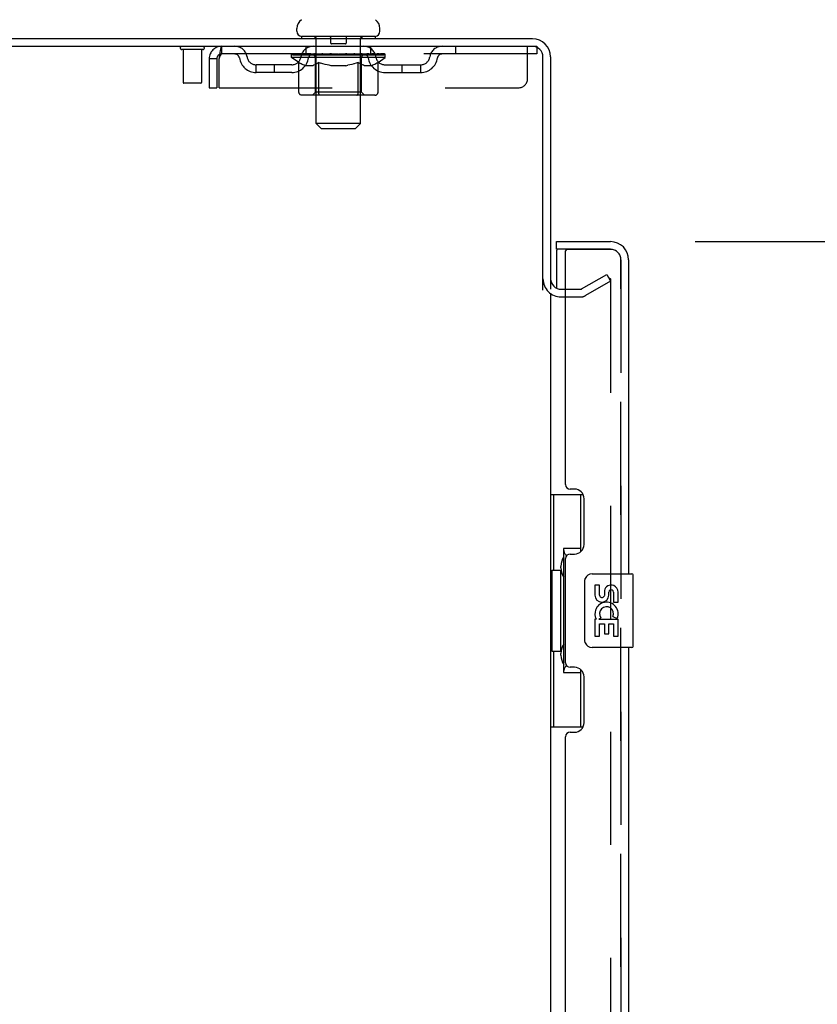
# Model space of a CAD drawing. Header units: inches. Extents: x 0 to 278, y 0 to 180.
# Tile 10 of 77: x 23 to 34, y 122 to 135. Entities that reach past the tile are written whole.
import ezdxf

# ---------------------------------------------------------------- set-up
doc = ezdxf.new("R2010")
doc.units = ezdxf.units.IN
doc.header["$LTSCALE"] = 15.310625
doc.header["$MEASUREMENT"] = 0
doc.linetypes.add('HIDDEN', pattern=[0.2, 0.1, -0.1])
doc.layers.get('0').update_dxf_attribs({"linetype": 'CONTINUOUS'})
for name, color, linetype in [('DEFAULT_2', 8, 'HIDDEN'), ('DIMENSIONS', 7, 'CONTINUOUS'), ('LEFTHAND_DOOR_ASSEMBLY', 7, 'CONTINUOUS'), ('RIGHTHAND_DOOR_ASSEMBLY', 7, 'CONTINUOUS')]:
    doc.layers.add(name, color=color, linetype=linetype)
doc.styles.get("Standard").update_dxf_attribs({"font": 'arial.ttf'})
doc.dimstyles.new('DIMSTYLE_1', dxfattribs={"dimtxt": 1.228125, "dimasz": 1.6375, "dimexe": 0.09, "dimexo": 0.07, "dimgap": 0.0375, "dimtad": 0, "dimtih": 1, "dimtoh": 1, "dimzin": 4, "dimdsep": 46, "dimtxsty": 'Standard', "dimblk": '_FILLED', "dimblk1": '_FILLED', "dimblk2": '_FILLED', "dimcen": 0.09, "dimadec": 3, "dimazin": 1, "dimtfac": 1, "dimtdec": 3, "dimtofl": 0, "dimtmove": 0, "dimatfit": 3, "dimldrblk": '_FILLED', "dimfxl": 0, "dimtolj": 1, "dimtzin": 4, "dimarcsym": 0})

# ---------------------------------------------------------------- blocks, each defined once
blk = doc.blocks.new('_FILLED')
at = {"color": 0, "linetype": 'ByBlock'}
blk.add_solid([(0, 0), (-1, 0.2), (-1, -0.2)], dxfattribs=at)
blk = doc.blocks.new('*D7')
at = {"layer": 'DIMENSIONS', "color": 2, "linetype": 'Continuous'}
for p, q in [((32.386, 132.076), (39.002, 132.076)), ((37.528, 132.076), (37.528, 94.139)), ((37.528, 51.576), (37.528, 89.84)), ((32.386, 51.576), (39.002, 51.576))]:
    blk.add_line(p, q, dxfattribs=at)
at = {"layer": 'DIMENSIONS', "color": 2, "linetype": 'Continuous', "xscale": 1.6375, "yscale": 1.6375, "zscale": 1.6375}
for p, rotation in [((37.528, 132.076), 90), ((37.528, 51.576), 270)]:
    blk.add_blockref('_FILLED', p, dxfattribs=dict(at, rotation=rotation))
at = {"layer": 'DIMENSIONS', "color": 2, "linetype": 'Continuous', "insert": (37.528, 93.525), "char_height": 1.2281, "width": 6.28216, "attachment_point": 2, "line_spacing_factor": 0.9}
blk.add_mtext('80.50\\PDOORS', dxfattribs=at)

msp = doc.modelspace()

# ---------------------------------------------------------------- linework, layer by layer
at = {"color": 7, "linetype": 'Continuous'}
for p, q in [((26.991, 134.925), (26.991, 134.964)), ((28.116, 134.925), (28.116, 134.964)), ((27.053, 134.856), (27.053, 134.826)), ((28.053, 134.856), (27.053, 134.856)), ((28.053, 134.856), (28.053, 134.826))]:
    msp.add_line(p, q, dxfattribs=at)
at = {"color": 3, "linetype": 'Continuous'}
for p, q in [((12.48, 134.826), (30.182, 134.826)), ((12.518, 134.722), (30.182, 134.722)), ((30.324, 131.418), (30.324, 134.579)), ((30.428, 134.579), (30.428, 131.43)), ((30.571, 131.43), (30.632, 131.43)), ((30.428, 131.378), (30.428, 52.274))]:
    msp.add_line(p, q, dxfattribs=at)
at = {"color": 7, "linetype": 'Continuous'}
for centre, radius, start, end in [((27.135, 134.964), 0.144, 124.6624, 180), ((27.972, 134.964), 0.144, 360, 55.3376), ((27.06, 134.925), 0.069, 180, 265), ((28.047, 134.925), 0.069, 275, 360)]:
    msp.add_arc(centre, radius, start, end, dxfattribs=at)
at = {"color": 3, "linetype": 'Continuous'}
for centre, radius, start, end in [((30.182, 134.579), 0.246, 0, 90), ((30.182, 134.579), 0.142, 0, 90), ((30.571, 131.572), 0.142, 180, 270)]:
    msp.add_arc(centre, radius, start, end, dxfattribs=at)
at = {"layer": 'DEFAULT_2', "color": 8, "linetype": 'HIDDEN'}
for p, q in [((27.233, 134.856), (27.233, 134.826)), ((27.253, 133.675), (27.253, 134.826)), ((27.448, 134.846), (27.448, 134.766)), ((27.648, 134.756), (27.458, 134.756)), ((27.658, 134.846), (27.658, 134.766)), ((27.853, 133.675), (27.853, 134.826)), ((27.873, 134.856), (27.873, 134.826)), ((25.716, 134.679), (25.432, 134.679)), ((25.45, 134.679), (25.45, 134.232)), ((25.698, 134.679), (25.698, 134.232)), ((25.97, 134.722), (25.97, 134.618)), ((30.241, 134.618), (25.97, 134.618)), ((26.92, 134.571), (26.92, 134.618)), ((26.93, 134.611), (26.93, 134.618)), ((26.938, 134.608), (26.938, 134.611)), ((26.938, 134.608), (28.168, 134.608)), ((26.947, 134.608), (26.947, 134.611)), ((26.948, 134.608), (26.948, 134.611)), ((26.958, 134.611), (26.958, 134.618)), ((26.975, 134.608), (26.975, 134.611)), ((26.976, 134.608), (26.976, 134.611)), ((27.005, 134.611), (27.005, 134.618)), ((27.019, 134.608), (27.019, 134.611)), ((27.022, 134.608), (27.022, 134.611)), ((27.226, 134.611), (27.025, 134.611)), ((27.068, 134.611), (27.068, 134.618)), ((27.07, 134.608), (27.07, 134.611)), ((27.07, 134.608), (27.07, 134.611)), ((27.073, 134.608), (27.073, 134.611)), ((27.081, 134.608), (27.081, 134.611)), ((27.081, 134.608), (27.081, 134.611)), ((27.084, 134.608), (27.084, 134.611)), ((27.087, 134.608), (27.087, 134.612)), ((27.092, 134.608), (27.092, 134.611)), ((27.106, 134.608), (27.106, 134.611)), ((27.116, 134.618), (27.116, 134.722)), ((27.124, 134.608), (27.124, 134.611)), ((27.125, 134.608), (27.125, 134.613)), ((27.145, 134.608), (27.145, 134.611)), ((27.146, 134.611), (27.146, 134.618)), ((27.156, 134.608), (27.156, 134.611)), ((27.16, 134.608), (27.16, 134.611)), ((27.169, 134.608), (27.169, 134.611)), ((27.181, 134.608), (27.181, 134.615)), ((27.196, 134.608), (27.196, 134.611)), ((27.199, 134.608), (27.199, 134.611)), ((27.226, 134.608), (27.226, 134.611)), ((27.293, 134.611), (27.231, 134.611)), ((27.237, 134.611), (27.237, 134.618)), ((27.244, 134.608), (27.244, 134.611)), ((27.248, 134.608), (27.248, 134.611)), ((27.254, 134.608), (27.254, 134.616)), ((27.258, 134.608), (27.258, 134.611)), ((27.269, 134.608), (27.269, 134.611)), ((27.293, 134.608), (27.293, 134.611)), ((27.368, 134.611), (27.309, 134.611)), ((27.33, 134.608), (27.33, 134.611)), ((27.337, 134.611), (27.337, 134.618)), ((27.341, 134.608), (27.341, 134.611)), ((27.343, 134.608), (27.343, 134.617)), ((27.346, 134.608), (27.346, 134.611)), ((27.353, 134.608), (27.353, 134.611)), ((27.368, 134.608), (27.368, 134.611)), ((27.449, 134.611), (27.394, 134.611)), ((27.408, 134.608), (27.408, 134.611)), ((27.439, 134.611), (27.553, 134.618)), ((27.443, 134.611), (27.443, 134.618)), ((27.444, 134.618), (27.443, 134.618)), ((27.444, 134.611), (27.444, 134.618)), ((27.444, 134.608), (27.444, 134.611)), ((27.448, 134.608), (27.448, 134.611)), ((27.449, 134.608), (27.449, 134.611)), ((27.449, 134.608), (27.449, 134.611)), ((27.533, 134.611), (27.484, 134.611)), ((27.49, 134.608), (27.49, 134.611)), ((27.533, 134.608), (27.533, 134.611)), ((27.551, 134.611), (27.551, 134.611)), ((27.551, 134.608), (27.551, 134.611)), ((27.551, 134.608), (27.551, 134.611)), ((27.553, 134.611), (27.553, 134.618)), ((27.553, 134.618), (27.668, 134.611)), ((27.556, 134.608), (27.556, 134.611)), ((27.556, 134.608), (27.556, 134.611)), ((27.556, 134.611), (27.556, 134.611)), ((27.574, 134.608), (27.574, 134.611)), ((27.574, 134.611), (27.622, 134.611)), ((27.617, 134.608), (27.617, 134.611)), ((27.658, 134.608), (27.658, 134.611)), ((27.658, 134.608), (27.658, 134.611)), ((27.658, 134.611), (27.712, 134.611)), ((27.659, 134.608), (27.659, 134.611)), ((27.663, 134.611), (27.663, 134.618)), ((27.663, 134.611), (27.663, 134.618)), ((27.663, 134.618), (27.663, 134.618)), ((27.663, 134.608), (27.663, 134.611)), ((27.699, 134.608), (27.699, 134.611)), ((27.738, 134.608), (27.738, 134.611)), ((27.738, 134.611), (27.798, 134.611)), ((27.754, 134.608), (27.754, 134.611)), ((27.761, 134.608), (27.761, 134.611)), ((27.764, 134.608), (27.764, 134.617)), ((27.766, 134.608), (27.766, 134.611)), ((27.77, 134.611), (27.77, 134.618)), ((27.777, 134.608), (27.777, 134.611)), ((27.813, 134.608), (27.813, 134.611)), ((27.813, 134.611), (27.875, 134.611)), ((27.837, 134.608), (27.837, 134.611)), ((27.848, 134.608), (27.848, 134.611)), ((27.853, 134.608), (27.853, 134.616)), ((27.859, 134.608), (27.859, 134.611)), ((27.863, 134.608), (27.863, 134.611)), ((27.87, 134.611), (27.87, 134.618)), ((27.88, 134.608), (27.88, 134.611)), ((27.88, 134.611), (28.187, 134.611)), ((27.908, 134.608), (27.908, 134.611)), ((27.911, 134.608), (27.911, 134.611)), ((27.926, 134.608), (27.926, 134.615)), ((27.937, 134.608), (27.937, 134.611)), ((27.947, 134.608), (27.947, 134.611)), ((27.951, 134.608), (27.951, 134.611)), ((27.96, 134.611), (27.96, 134.618)), ((27.962, 134.608), (27.962, 134.611)), ((27.982, 134.608), (27.982, 134.613)), ((27.983, 134.608), (27.983, 134.611)), ((27.991, 134.618), (27.991, 134.722)), ((28.001, 134.608), (28.001, 134.611)), ((28.015, 134.608), (28.015, 134.611)), ((28.019, 134.608), (28.019, 134.612)), ((28.023, 134.608), (28.023, 134.611)), ((28.026, 134.608), (28.026, 134.611)), ((28.026, 134.608), (28.026, 134.611)), ((28.033, 134.608), (28.033, 134.611)), ((28.036, 134.608), (28.036, 134.611)), ((28.037, 134.608), (28.037, 134.611)), ((28.039, 134.611), (28.039, 134.618)), ((28.065, 134.614), (28.186, 134.615)), ((28.065, 134.611), (28.065, 134.614)), ((28.085, 134.608), (28.085, 134.611)), ((28.087, 134.608), (28.087, 134.611)), ((28.102, 134.611), (28.102, 134.618)), ((28.13, 134.608), (28.13, 134.611)), ((28.132, 134.608), (28.132, 134.611)), ((28.148, 134.611), (28.148, 134.618)), ((28.159, 134.608), (28.159, 134.611)), ((28.16, 134.608), (28.16, 134.611)), ((28.168, 134.608), (28.168, 134.611)), ((28.177, 134.611), (28.177, 134.618)), ((28.186, 134.611), (28.186, 134.615)), ((28.187, 134.571), (28.187, 134.611)), ((29.141, 134.722), (29.141, 134.618)), ((30.116, 134.284), (30.116, 134.722)), ((30.182, 134.722), (30.241, 134.722)), ((30.241, 134.722), (30.241, 134.618)), ((25.803, 134.555), (25.803, 134.159)), ((25.803, 134.555), (25.907, 134.555)), ((25.907, 134.555), (25.907, 134.159)), ((25.937, 134.159), (25.937, 134.555)), ((26.439, 134.367), (26.439, 134.471)), ((26.922, 134.471), (26.439, 134.471)), ((26.689, 134.367), (26.689, 134.471)), ((27.019, 134.501), (26.92, 134.571)), ((28.187, 134.571), (26.92, 134.571)), ((27.019, 134.096), (27.019, 134.501)), ((27.019, 134.501), (27.033, 134.492)), ((27.047, 134.484), (27.033, 134.492)), ((27.061, 134.476), (27.047, 134.484)), ((27.074, 134.47), (27.061, 134.476)), ((27.088, 134.464), (27.074, 134.47)), ((27.232, 134.47), (27.218, 134.464)), ((27.245, 134.476), (27.232, 134.47)), ((27.241, 134.099), (27.241, 134.568)), ((27.259, 134.484), (27.245, 134.476)), ((27.273, 134.492), (27.259, 134.484)), ((27.287, 134.502), (27.273, 134.492)), ((27.287, 134.096), (27.287, 134.502)), ((27.287, 134.502), (27.316, 134.492)), ((27.344, 134.484), (27.316, 134.492)), ((27.372, 134.476), (27.344, 134.484)), ((27.4, 134.47), (27.372, 134.476)), ((27.427, 134.464), (27.399, 134.47)), ((27.708, 134.47), (27.68, 134.464)), ((27.736, 134.477), (27.708, 134.47)), ((27.765, 134.484), (27.736, 134.476)), ((27.793, 134.493), (27.764, 134.484)), ((27.822, 134.503), (27.793, 134.493)), ((27.822, 134.096), (27.822, 134.503)), ((27.822, 134.503), (27.837, 134.493)), ((27.852, 134.484), (27.837, 134.493)), ((27.866, 134.476), (27.852, 134.484)), ((27.866, 134.099), (27.866, 134.568)), ((27.88, 134.47), (27.866, 134.476)), ((27.895, 134.464), (27.88, 134.47)), ((28.031, 134.47), (28.017, 134.464)), ((28.046, 134.476), (28.031, 134.47)), ((28.06, 134.484), (28.046, 134.476)), ((28.075, 134.493), (28.06, 134.484)), ((28.09, 134.503), (28.075, 134.493)), ((28.09, 134.503), (28.187, 134.571)), ((28.09, 134.096), (28.09, 134.503)), ((28.185, 134.471), (28.668, 134.471)), ((28.418, 134.367), (28.418, 134.471)), ((28.668, 134.367), (28.668, 134.471)), ((26.922, 134.367), (26.439, 134.367)), ((27.101, 134.459), (27.088, 134.464)), ((27.205, 134.459), (27.101, 134.459)), ((27.205, 134.459), (27.218, 134.464)), ((27.454, 134.459), (27.427, 134.464)), ((27.652, 134.459), (27.454, 134.459)), ((27.652, 134.459), (27.68, 134.464)), ((27.909, 134.459), (27.895, 134.464)), ((28.003, 134.459), (27.909, 134.459)), ((28.003, 134.459), (28.017, 134.464)), ((28.185, 134.367), (28.668, 134.367)), ((25.688, 134.222), (25.46, 134.222)), ((25.803, 134.159), (25.907, 134.159)), ((25.937, 134.159), (29.991, 134.159)), ((27.241, 134.099), (27.201, 134.059)), ((27.866, 134.099), (27.241, 134.099)), ((27.298, 134.064), (27.296, 134.066)), ((27.866, 134.099), (27.906, 134.059)), ((28.047, 134.059), (27.062, 134.059)), ((27.303, 134.06), (27.301, 134.062)), ((27.306, 134.06), (27.303, 134.06)), ((27.308, 134.059), (27.306, 134.06)), ((27.322, 133.606), (27.253, 133.675)), ((27.853, 133.675), (27.253, 133.675)), ((27.784, 133.606), (27.853, 133.675)), ((27.322, 133.606), (27.784, 133.606)), ((30.849, 131.434), (31.189, 131.63)), ((31.241, 131.54), (30.901, 131.344)), ((31.189, 131.63), (31.241, 131.54)), ((31.241, 131.56), (31.241, 52.091)), ((30.632, 131.43), (30.833, 131.43)), ((30.571, 131.326), (30.833, 131.326))]:
    msp.add_line(p, q, dxfattribs=at)
for points in [[(25.97, 134.722), (25.968, 134.721), (25.966, 134.718), (25.963, 134.712), (25.961, 134.705), (25.959, 134.696), (25.956, 134.685), (25.954, 134.673), (25.952, 134.659), (25.949, 134.644), (25.947, 134.627), (25.944, 134.61), (25.942, 134.592), (25.94, 134.573), (25.937, 134.555)], [(25.97, 134.618), (25.968, 134.617), (25.966, 134.616), (25.963, 134.614), (25.961, 134.611), (25.959, 134.608), (25.956, 134.604), (25.954, 134.599), (25.952, 134.594), (25.949, 134.588), (25.947, 134.582), (25.944, 134.576), (25.942, 134.569), (25.94, 134.562), (25.937, 134.555)], [(27.062, 134.059), (27.057, 134.06), (27.052, 134.06), (27.047, 134.062), (27.042, 134.064), (27.037, 134.066), (27.033, 134.069), (27.029, 134.073), (27.026, 134.077), (27.023, 134.081), (27.021, 134.086), (27.02, 134.091), (27.019, 134.096)], [(27.288, 134.086), (27.287, 134.091), (27.287, 134.096)], [(27.289, 134.081), (27.288, 134.086), (27.287, 134.091), (27.287, 134.096)], [(27.301, 134.062), (27.298, 134.064), (27.296, 134.066), (27.294, 134.069), (27.292, 134.073), (27.29, 134.077), (27.289, 134.081)], [(27.294, 134.069), (27.292, 134.073), (27.29, 134.077)], [(27.801, 134.059), (27.803, 134.06), (27.806, 134.06), (27.808, 134.062), (27.811, 134.064), (27.813, 134.066), (27.815, 134.069), (27.817, 134.073), (27.819, 134.077), (27.82, 134.081), (27.821, 134.086), (27.822, 134.091), (27.822, 134.096)], [(28.047, 134.059), (28.052, 134.06), (28.057, 134.06), (28.062, 134.062), (28.067, 134.064), (28.072, 134.066), (28.076, 134.069), (28.08, 134.073), (28.083, 134.077), (28.086, 134.081), (28.088, 134.086), (28.089, 134.091), (28.09, 134.096)], [(31.224, 131.58), (31.223, 131.58), (31.221, 131.58), (31.22, 131.58), (31.218, 131.579), (31.216, 131.578)], [(31.227, 131.58), (31.225, 131.58), (31.224, 131.58)], [(31.227, 131.58), (31.229, 131.579), (31.231, 131.578), (31.233, 131.577), (31.234, 131.576), (31.236, 131.574), (31.237, 131.573), (31.238, 131.571), (31.239, 131.569), (31.24, 131.567), (31.24, 131.565), (31.241, 131.562), (31.241, 131.56)]]:
    msp.add_lwpolyline(points, dxfattribs=at)
for centre, radius, start, end in [((27.06, 134.925), 0.069, 265, 270), ((27.223, 134.826), 0.03, 0, 90), ((27.438, 134.846), 0.01, 0, 90), ((27.458, 134.766), 0.01, 180, 270), ((27.648, 134.766), 0.01, 270, 360), ((27.668, 134.846), 0.01, 90, 180), ((27.883, 134.826), 0.03, 90, 180), ((28.047, 134.925), 0.069, 270, 275), ((25.432, 134.7), 0.0215, 90, 270), ((25.716, 134.7), 0.0215, 270, 90), ((25.97, 134.555), 0.167, 90, 180), ((25.97, 134.555), 0.063, 90, 180), ((26.15, 134.555), 0.167, 8.0716, 90), ((26.15, 134.555), 0.0625, 7.9863, 90), ((27.211, 134.555), 0.167, 90, 171.9284), ((27.21, 134.555), 0.0625, 90, 172.0137), ((27.201, 134.568), 0.0398, 0, 90), ((27.906, 134.568), 0.0398, 90, 180), ((27.896, 134.555), 0.167, 8.0716, 90), ((27.896, 134.555), 0.0625, 7.9863, 90), ((28.957, 134.555), 0.167, 90, 171.9284), ((28.957, 134.555), 0.0625, 90, 172.0137), ((26.439, 134.596), 0.229, 187.9863, 270), ((26.439, 134.596), 0.125, 188.0716, 270), ((26.922, 134.596), 0.125, 270, 351.9284), ((26.922, 134.596), 0.229, 270, 352.0137), ((28.185, 134.596), 0.229, 187.9863, 270), ((28.185, 134.596), 0.125, 188.0716, 270), ((28.668, 134.596), 0.125, 270, 351.9284), ((28.668, 134.596), 0.229, 270, 352.0137), ((25.46, 134.232), 0.01, 180, 270), ((25.688, 134.232), 0.01, 270, 360), ((29.991, 134.284), 0.125, 270, 360), ((30.571, 131.572), 0.246, 180, 270), ((30.833, 131.463), 0.033, 270, 300), ((30.833, 131.463), 0.137, 270, 300)]:
    msp.add_arc(centre, radius, start, end, dxfattribs=at)
for centre, major_axis, ratio, start_param, end_param in [((27.553, 134.618), (0.633, 0.007), 0.05963, 2.96643, 3.140963), ((26.9, 134.606), (0.198, 0), 0.060556, 0.430652, 1.470503), ((27.553, 134.618), (0.633, 0), 0.060556, -3.141593, -2.96706), ((26.9, 134.599), (0.198, 0.002), 0.05963, 1.376596, 1.469874), ((27.553, 134.618), (0.633, 0.013), 0.05688, 2.791345, 2.965878), ((26.876, 134.606), (0.198, 0.002), 0.05963, 0.25549, 1.295341), ((26.944, 134.606), (0.198, -0.002), 0.05963, 0.605815, 1.645666), ((27.553, 134.618), (0.633, -0.007), 0.05963, -2.96643, -2.791898), ((26.944, 134.599), (0.198, 0), 0.060556, 1.551758, 1.645036), ((26.876, 134.599), (0.198, 0.004), 0.05688, 1.20151, 1.294789), ((26.946, 134.601), (0.164, 0.002), 0.05963, 1.065228, 1.614276), ((26.926, 134.601), (0.164, 0.003), 0.05688, 0.890143, 1.43919), ((26.984, 134.601), (0.164, 0), 0.060556, 1.240391, 1.789438), ((27.553, 134.618), (0.633, 0.019), 0.052395, 2.616403, 2.790936), ((26.872, 134.606), (0.198, 0.004), 0.05688, 0.080405, 1.120256), ((27.007, 134.606), (0.198, -0.004), 0.05688, 0.7809, 1.820751), ((27.553, 134.618), (0.633, -0.013), 0.05688, -2.791345, -2.616812), ((27.007, 134.599), (0.198, -0.002), 0.05963, 1.72692, 1.820198), ((26.872, 134.599), (0.198, 0.006), 0.052395, 1.026568, 1.119847), ((26.925, 134.601), (0.164, 0.005), 0.052395, 0.715201, 1.264248), ((27.039, 134.601), (0.164, -0.002), 0.05963, 1.415553, 1.9646), ((27.553, 134.618), (0.633, 0.025), 0.046319, 2.441654, 2.616187), ((27.086, 134.606), (0.198, -0.006), 0.052395, 0.955842, 1.995693), ((26.889, 134.606), (0.198, 0.006), 0.052395, -0.094537, 0.945314), ((27.553, 134.618), (0.633, -0.019), 0.052395, -2.616403, -2.44187), ((27.086, 134.599), (0.198, -0.004), 0.05688, 1.902006, 1.995284), ((26.889, 134.599), (0.198, 0.008), 0.046319, 0.851819, 0.945098), ((26.944, 134.601), (0.164, 0.006), 0.046319, 0.540452, 1.089499), ((27.11, 134.601), (0.164, -0.003), 0.05688, 1.590638, 2.139686), ((27.553, 134.618), (0.633, 0.029), 0.038841, 2.267123, 2.441656), ((27.18, 134.606), (0.198, -0.008), 0.046319, 1.130591, 2.170442), ((26.926, 134.606), (0.198, 0.008), 0.046319, -0.269286, 0.770565), ((27.553, 134.618), (0.633, -0.025), 0.046319, -2.441654, -2.267121), ((27.18, 134.599), (0.198, -0.006), 0.052395, 2.076947, 2.170226), ((26.926, 134.599), (0.198, 0.009), 0.038841, 0.677289, 0.770567), ((26.981, 134.601), (0.164, 0.008), 0.038841, 0.365921, 0.914969), ((27.195, 134.601), (0.164, -0.005), 0.052395, 1.76558, 2.314627), ((27.553, 134.618), (0.633, 0.033), 0.030195, 2.09281, 2.267343), ((27.285, 134.606), (0.198, -0.009), 0.038841, 1.305122, 2.344973), ((26.983, 134.606), (0.198, 0.009), 0.038841, -0.443817, 0.596034), ((27.553, 134.618), (0.633, -0.029), 0.038841, -2.267123, -2.092591), ((27.285, 134.599), (0.198, -0.008), 0.046319, 2.251696, 2.344975), ((26.983, 134.599), (0.198, 0.01), 0.030195, 0.502975, 0.596254), ((27.035, 134.601), (0.164, 0.009), 0.030195, 0.191608, 0.740655), ((27.291, 134.601), (0.164, -0.006), 0.046319, 1.940329, 2.489376), ((27.056, 134.606), (0.198, 0.01), 0.030195, -0.61813, 0.421721), ((27.553, 134.618), (0.633, 0.036), 0.020645, 1.918687, 2.09322), ((27.398, 134.606), (0.198, -0.01), 0.030195, 1.479435, 2.519286), ((27.553, 134.618), (0.633, -0.033), 0.030195, -2.09281, -1.918277), ((27.398, 134.599), (0.198, -0.009), 0.038841, 2.426227, 2.519505), ((27.056, 134.599), (0.198, 0.011), 0.020645, 0.328852, 0.422131), ((27.105, 134.601), (0.164, 0.009), 0.020645, 0.017485, 0.566532), ((27.394, 134.601), (0.164, -0.008), 0.038841, 2.11486, 2.663907), ((27.145, 134.606), (0.198, 0.011), 0.020645, -0.792253, 0.247598), ((27.553, 134.618), (0.633, 0.038), 0.010478, 1.744704, 1.919237), ((27.515, 134.606), (0.198, -0.011), 0.020645, 1.653558, 2.693409), ((27.553, 134.618), (0.633, -0.036), 0.020645, -1.918687, -1.744154), ((27.515, 134.599), (0.198, -0.01), 0.030195, 2.60054, 2.693819), ((27.145, 134.599), (0.198, 0.012), 0.010478, 0.154869, 0.248148), ((27.189, 134.601), (0.164, 0.01), 0.010478, 6.126688, 6.675735), ((27.502, 134.601), (0.164, -0.009), 0.030195, 2.289173, 2.83822), ((27.246, 134.606), (0.198, 0.012), 0.010478, -0.966236, -0.000846), ((27.634, 134.606), (0.198, -0.012), 0.010478, 1.827541, 2.867392), ((27.553, 134.618), (0.633, -0.038), 0.010478, -1.744704, -1.570171), ((27.634, 134.599), (0.198, -0.011), 0.020645, 2.774664, 2.867942), ((27.612, 134.601), (0.164, -0.009), 0.020645, 2.463296, 3.012344), ((27.473, 134.606), (0.198, 0.012), 0.010478, 0.274201, 1.314052), ((27.387, 134.601), (0.164, 0.01), 0.010478, -0.000483, 0.504314), ((27.356, 134.599), (0.198, 0.012), 0.010478, 0.099668, 0.192946), ((27.553, 134.618), (0.633, 0.038), 0.010478, -1.571421, -1.396888), ((27.751, 134.599), (0.198, -0.012), 0.010478, 2.948646, 3.041925), ((27.72, 134.601), (0.164, -0.01), 0.010478, 2.637279, 3.142076), ((27.592, 134.606), (0.198, 0.011), 0.020645, 0.448184, 1.488034), ((27.495, 134.601), (0.164, 0.009), 0.020645, 0.129249, 0.678296), ((27.473, 134.599), (0.198, 0.011), 0.020645, 0.273651, 0.366929), ((27.861, 134.606), (0.198, -0.012), 0.010478, -3.140747, -2.175357), ((27.553, 134.618), (0.633, 0.036), 0.020645, -1.397439, -1.222906), ((27.553, 134.618), (0.633, -0.038), 0.010478, 1.222355, 1.396888), ((27.709, 134.606), (0.198, 0.01), 0.030195, 0.622307, 1.662158), ((27.604, 134.601), (0.164, 0.009), 0.030195, 0.303372, 0.852419), ((27.918, 134.601), (0.164, -0.01), 0.010478, 2.749043, 3.29809), ((27.962, 134.606), (0.198, -0.011), 0.020645, 2.893995, 3.933846), ((27.592, 134.599), (0.198, 0.01), 0.030195, 0.447774, 0.541052), ((27.962, 134.599), (0.198, -0.012), 0.010478, 2.893445, 2.986723), ((27.553, 134.618), (0.633, 0.033), 0.030195, -1.223315, -1.048783), ((27.553, 134.618), (0.633, -0.036), 0.020645, 1.048373, 1.222906), ((27.822, 134.606), (0.198, 0.009), 0.038841, 0.79662, 1.836471), ((27.713, 134.601), (0.164, 0.008), 0.038841, 0.477686, 1.026733), ((28.002, 134.601), (0.164, -0.009), 0.020645, 2.57506, 3.124108), ((28.051, 134.606), (0.198, -0.01), 0.030195, 2.719872, 3.759723), ((27.927, 134.606), (0.198, 0.008), 0.046319, 0.971151, 2.011002), ((27.709, 134.599), (0.198, 0.009), 0.038841, 0.622087, 0.715366), ((28.051, 134.599), (0.198, -0.011), 0.020645, 2.719462, 2.812741), ((27.553, 134.618), (0.633, 0.029), 0.038841, -1.049002, -0.874469), ((27.553, 134.618), (0.633, -0.033), 0.030195, 0.87425, 1.048783), ((27.816, 134.601), (0.164, 0.006), 0.046319, 0.652216, 1.201263), ((28.02, 134.606), (0.198, 0.006), 0.052395, 1.1459, 2.185751), ((28.072, 134.601), (0.164, -0.009), 0.030195, 2.400937, 2.949985), ((28.124, 134.606), (0.198, -0.009), 0.038841, 2.545558, 3.585409), ((27.912, 134.601), (0.164, 0.005), 0.052395, 0.826965, 1.376012), ((27.822, 134.599), (0.198, 0.008), 0.046319, 0.796618, 0.889896), ((28.124, 134.599), (0.198, -0.01), 0.030195, 2.545339, 2.638617), ((28.1, 134.606), (0.198, 0.004), 0.05688, 1.320842, 2.360692), ((27.553, 134.618), (0.633, 0.025), 0.046319, -0.874471, -0.699939), ((27.553, 134.618), (0.633, -0.029), 0.038841, 0.699936, 0.874469), ((28.18, 134.606), (0.198, -0.008), 0.046319, 2.371028, 3.410879), ((28.126, 134.601), (0.164, -0.008), 0.038841, 2.226624, 2.775671), ((28.162, 134.606), (0.198, 0.002), 0.05963, 1.495927, 2.535778), ((27.996, 134.601), (0.164, 0.003), 0.05688, 1.001907, 1.550954), ((28.218, 134.606), (0.198, -0.006), 0.052395, 2.196279, 3.23613), ((28.163, 134.601), (0.164, -0.006), 0.046319, 2.052093, 2.601141), ((27.927, 134.599), (0.198, 0.006), 0.052395, 0.971367, 1.064645), ((28.206, 134.606), (0.198, 0), 0.060556, 2.364024, 2.71094), ((28.18, 134.599), (0.198, -0.009), 0.038841, 2.371026, 2.464304), ((28.235, 134.606), (0.198, -0.004), 0.05688, 2.021337, 3.061188), ((27.553, 134.618), (0.633, 0.019), 0.052395, -0.699723, -0.52519), ((27.553, 134.618), (0.633, -0.025), 0.046319, 0.525406, 0.699939), ((28.231, 134.606), (0.198, -0.002), 0.05963, 1.846251, 2.886102), ((28.067, 134.601), (0.164, 0.002), 0.05963, 1.176993, 1.72604), ((28.182, 134.601), (0.164, -0.005), 0.052395, 1.877344, 2.426392), ((28.123, 134.601), (0.164, 0), 0.060556, 1.352155, 1.901202), ((28.181, 134.601), (0.164, -0.003), 0.05688, 1.702402, 2.25145), ((28.161, 134.601), (0.164, -0.002), 0.05963, 1.527317, 2.076364), ((28.02, 134.599), (0.198, 0.004), 0.05688, 1.146309, 1.239587), ((28.218, 134.599), (0.198, -0.008), 0.046319, 2.196495, 2.289773), ((27.553, 134.618), (0.633, 0.013), 0.05688, -0.524781, -0.350248), ((27.553, 134.618), (0.633, -0.019), 0.052395, 0.350657, 0.52519), ((28.206, 134.599), (0.198, -0.002), 0.05963, 1.764997, 1.971333), ((28.1, 134.599), (0.198, 0.002), 0.05963, 1.321394, 1.414673), ((28.235, 134.599), (0.198, -0.006), 0.052395, 2.021746, 2.115024), ((27.553, 134.618), (0.633, 0.007), 0.05963, -0.349695, -0.175162), ((27.553, 134.618), (0.633, -0.013), 0.05688, 0.175715, 0.350248), ((28.162, 134.599), (0.198, 0), 0.060556, 1.496556, 1.589835), ((28.231, 134.599), (0.198, -0.004), 0.05688, 1.846804, 1.940083), ((27.553, 134.618), (0.633, -0.007), 0.05963, 6.27665, 6.458348), ((27.553, 134.618), (0.633, 0), 0.060556, -0.174533, -0.058352)]:
    msp.add_ellipse(centre, major_axis=major_axis, ratio=ratio, start_param=start_param, end_param=end_param, dxfattribs=at)
at = {"layer": 'LEFTHAND_DOOR_ASSEMBLY', "color": 7, "linetype": 'Continuous'}
for p, q in [((30.507, 131.972), (30.507, 132.076)), ((30.652, 131.972), (30.507, 131.972)), ((30.507, 131.952), (30.507, 131.445)), ((30.428, 128.651), (30.869, 128.651)), ((30.467, 128.651), (30.467, 127.626)), ((30.832, 128.651), (30.832, 127.871)), ((30.605, 127.916), (30.605, 126.236)), ((30.832, 127.916), (30.605, 127.916)), ((30.568, 127.656), (30.568, 127.676)), ((30.446, 127.626), (30.446, 126.526)), ((30.446, 127.626), (30.568, 127.626)), ((30.568, 126.526), (30.568, 127.626)), ((30.991, 127.576), (31.531, 127.576)), ((31.546, 126.591), (31.546, 127.561)), ((30.891, 126.676), (30.891, 127.476)), ((31.029, 127.422), (31.029, 127.285)), ((31.092, 127.422), (31.029, 127.422)), ((31.092, 127.285), (31.092, 127.422)), ((31.157, 127.348), (31.157, 127.279)), ((31.218, 127.285), (31.218, 127.327)), ((31.281, 127.327), (31.281, 127.191)), ((31.343, 127.191), (31.343, 127.327)), ((31.281, 127.191), (31.343, 127.191)), ((31.273, 126.996), (31.33, 126.971)), ((31.029, 126.96), (31.029, 126.73)), ((31.047, 126.96), (31.029, 126.96)), ((31.082, 126.96), (31.109, 126.979)), ((31.082, 126.96), (31.343, 126.96)), ((31.092, 126.73), (31.092, 126.897)), ((31.092, 126.897), (31.157, 126.897)), ((31.157, 126.897), (31.157, 126.761)), ((31.218, 126.761), (31.218, 126.897)), ((31.218, 126.897), (31.281, 126.897)), ((31.281, 126.897), (31.281, 126.73)), ((31.343, 126.73), (31.343, 126.96)), ((31.029, 126.73), (31.092, 126.73)), ((31.157, 126.761), (31.218, 126.761)), ((31.281, 126.73), (31.343, 126.73)), ((30.446, 126.526), (30.568, 126.526)), ((30.467, 126.526), (30.467, 125.501)), ((30.568, 126.475), (30.568, 126.495)), ((31.531, 126.576), (30.991, 126.576)), ((30.605, 126.236), (30.832, 126.236)), ((30.832, 126.281), (30.832, 125.501)), ((30.428, 125.501), (30.869, 125.501))]:
    msp.add_line(p, q, dxfattribs=at)
at = {"layer": 'LEFTHAND_DOOR_ASSEMBLY', "color": 3, "linetype": 'Continuous'}
for p, q in [((30.507, 132.076), (31.24, 132.076)), ((30.632, 128.783), (30.632, 131.952)), ((31.486, 131.829), (31.486, 127.576)), ((30.752, 128.723), (30.692, 128.723)), ((30.882, 127.973), (30.882, 128.593)), ((30.692, 127.843), (30.752, 127.843)), ((30.632, 126.368), (30.632, 127.783)), ((31.486, 126.576), (31.486, 104.076)), ((30.752, 126.308), (30.692, 126.308)), ((30.882, 125.558), (30.882, 126.178)), ((30.692, 125.428), (30.752, 125.428)), ((30.632, 105.283), (30.632, 125.368))]:
    msp.add_line(p, q, dxfattribs=at)
at = {"layer": 'LEFTHAND_DOOR_ASSEMBLY', "color": 8, "linetype": 'HIDDEN'}
for p, q in [((30.652, 131.972), (31.24, 131.972)), ((31.382, 51.822), (31.382, 131.829))]:
    msp.add_line(p, q, dxfattribs=at)
at = {"layer": 'LEFTHAND_DOOR_ASSEMBLY', "color": 7, "linetype": 'Continuous'}
for points in [[(30.605, 127.892), (30.606, 127.889), (30.606, 127.885), (30.607, 127.881), (30.608, 127.877), (30.61, 127.872), (30.612, 127.867), (30.614, 127.861), (30.617, 127.855), (30.621, 127.849), (30.625, 127.842), (30.629, 127.835), (30.634, 127.827), (30.639, 127.818), (30.641, 127.815)], [(30.891, 127.476), (30.892, 127.482), (30.892, 127.488), (30.893, 127.494), (30.895, 127.5), (30.896, 127.506), (30.898, 127.512)], [(30.898, 126.64), (30.896, 126.645), (30.895, 126.651), (30.893, 126.657), (30.892, 126.663), (30.892, 126.669), (30.891, 126.676)], [(30.641, 126.337), (30.639, 126.333), (30.634, 126.325), (30.629, 126.317), (30.625, 126.31), (30.621, 126.303), (30.617, 126.296), (30.614, 126.29), (30.612, 126.285), (30.61, 126.28), (30.608, 126.275), (30.607, 126.271), (30.606, 126.267), (30.606, 126.263), (30.605, 126.259)]]:
    msp.add_lwpolyline(points, dxfattribs=at)
at = {"layer": 'LEFTHAND_DOOR_ASSEMBLY', "color": 3, "linetype": 'Continuous'}
for centre, radius, start, end in [((31.24, 131.829), 0.246, 0, 90), ((30.652, 131.952), 0.02, 90, 180), ((30.692, 128.783), 0.06, 180, 270), ((30.752, 128.593), 0.13, 0, 90), ((30.752, 127.973), 0.13, 270, 360), ((30.692, 127.783), 0.06, 90, 180), ((30.692, 126.368), 0.06, 180, 270), ((30.752, 126.178), 0.13, 0, 90), ((30.752, 125.558), 0.13, 270, 360), ((30.692, 125.368), 0.06, 90, 180)]:
    msp.add_arc(centre, radius, start, end, dxfattribs=at)
at = {"layer": 'LEFTHAND_DOOR_ASSEMBLY', "color": 7, "linetype": 'Continuous'}
for centre, radius, start, end in [((30.527, 131.952), 0.02, 90, 180), ((31.322, 131.686), 0.26, 90, 92.5866), ((30.991, 127.476), 0.1, 90, 158.7946), ((31.531, 127.561), 0.015, 0, 90), ((31.249, 127.327), 0.0943, 68.6999, 167.4338), ((31.249, 127.327), 0.0943, 0, 68.6704), ((31.123, 127.285), 0.0943, 180, 360), ((31.123, 127.285), 0.0314, 180, 261.2295), ((31.123, 127.29), 0.0362, 263.4285, 341.7628), ((31.249, 127.327), 0.0314, 0, 180.0485), ((31.186, 127.034), 0.157, 336.5966, 161.8791), ((31.186, 127.034), 0.0943, 336.5966, 215.1122), ((31.183, 127.034), 0.154, 161.4199, 206.1963), ((31.186, 127.034), 0.157, 205.737, 207.8532), ((30.991, 126.676), 0.1, 201.205, 270), ((31.531, 126.591), 0.015, 270, 360)]:
    msp.add_arc(centre, radius, start, end, dxfattribs=at)
at = {"layer": 'LEFTHAND_DOOR_ASSEMBLY', "color": 8, "linetype": 'HIDDEN'}
msp.add_arc((31.24, 131.829), 0.142, 0, 90, dxfattribs=at)
at = {"layer": 'LEFTHAND_DOOR_ASSEMBLY', "color": 7, "linetype": 'Continuous'}
for centre, start_param, end_param in [((30.673, 127.666), 0.699287, 1.51401), ((30.673, 127.666), -4.655602, -3.84088), ((30.673, 126.485), 0.699287, 1.51401), ((30.673, 126.485), -4.655602, -3.84088)]:
    msp.add_ellipse(centre, major_axis=(0, 0.18), ratio=0.579493, start_param=start_param, end_param=end_param, dxfattribs=at)
at = {"layer": 'RIGHTHAND_DOOR_ASSEMBLY', "color": 8, "linetype": 'HIDDEN'}
for p, q in [((31.24, 131.972), (30.527, 131.972)), ((31.382, 131.829), (31.382, 51.822))]:
    msp.add_line(p, q, dxfattribs=at)
msp.add_arc((31.24, 131.829), 0.142, 0, 90, dxfattribs=at)

# ---------------------------------------------------------------- dimensions: what is measured, and where the dimension line sits
at = {"layer": 'DIMENSIONS', "color": 2, "linetype": 'Continuous'}
dim = msp.add_linear_dim(base=(37.528, 51.576), p1=(32.316, 132.076), p2=(32.316, 51.576), angle=270, text='<>\\PDOORS', dimstyle='DIMSTYLE_1', dxfattribs=at)
dim.commit()
dim.dimension.update_dxf_attribs({"geometry": '*D7', "text_midpoint": (37.528, 91.99), "dimtype": 160})

doc.saveas('drawing.dxf')
